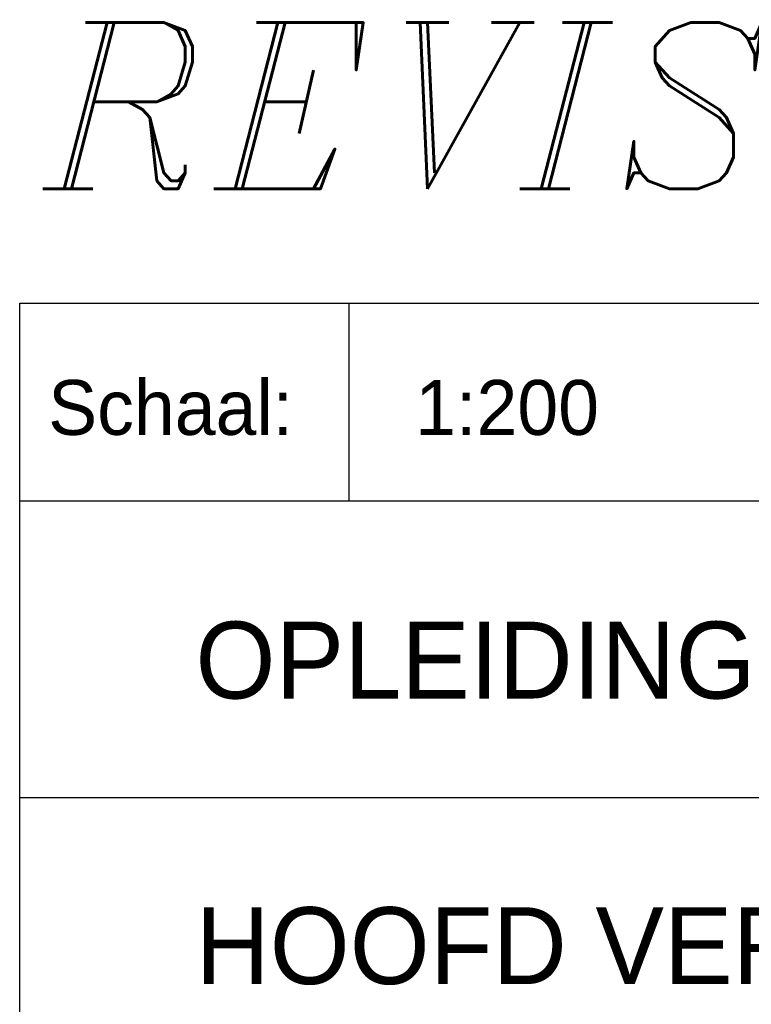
# Model space of a CAD drawing. Extents: x -9573 to 237800, y 0 to 168200.
# Tile 19 of 37: x 200800 to 207459, y 8216 to 17180. Entities that reach past the tile are written whole.
import ezdxf

# ---------------------------------------------------------------- set-up
doc = ezdxf.new("R2010")
doc.units = 0
doc.header["$LTSCALE"] = 200
doc.layers.get('0').update_dxf_attribs({"linetype": 'CONTINUOUS'})
doc.layers.add('BL$4----', color=7, linetype='CONTINUOUS')
doc.layers.add('WL561---', color=4, linetype='CONTINUOUS')
doc.styles.add('BURO-025', font='BUROFONT.shx', dxfattribs={"height": 500})
doc.styles.add('BURO-035', font='BUROFONT.shx', dxfattribs={"height": 700})
doc.styles.add('BURO-050', font='BUROFONT.shx', dxfattribs={"height": 1000})
doc.styles.add('ITALICC', font='italicc', dxfattribs={"width": 10, "height": 10})

# ---------------------------------------------------------------- blocks, each defined once
blk = doc.blocks.new('KUIJPERSKLEUR')
at = {"color": 1}
for p, q in [((-185, 10), (-185, 73)), ((-185, 73), (-10, 73)), ((-170, 64), (-170, 73)), ((-185, 64), (-10, 64)), ((-185, 50.5), (-55, 50.5))]:
    blk.add_line(p, q, dxfattribs=at)
at = {"color": 1, "style": 'BURO-025'}
blk.add_text('Schaal:', height=2.5, dxfattribs=at).set_placement((-183.704, 67))
at = {"color": 150, "style": 'BURO-025'}
for tag, p in [('TKSCHAAL', (-167, 67)), ('TKBLADNR', (-124, 67)), ('TKDATCREAT', (-81, 67)), ('TKDATA', (-30, 67)), ('TKINIT', (-30, 58)), ('PRPRLEID', (-30, 49)), ('PRGRLEID', (-30, 40))]:
    blk.add_attdef(tag, p, '', height=2.5, dxfattribs=at)
at = {"color": 3, "style": 'BURO-035'}
for tag, p in [('PROMSCHR', (-177, 55)), ('TK1OMSCHR', (-177, 42))]:
    blk.add_attdef(tag, p, '', height=3.5, dxfattribs=at)
at = {"color": 1, "style": 'BURO-025'}
blk.add_attdef('TKFILE', (-4, 40), '', height=2.5, rotation=90, dxfattribs=at)
blk.add_attdef('PRNAAM', (-30, 31.5), '', height=2.5, dxfattribs=at)
at = {"color": 4, "style": 'BURO-050'}
blk.add_attdef('TKTEKNR', (-48, 19), '', height=5, dxfattribs=at)

msp = doc.modelspace()

# ---------------------------------------------------------------- block references
at = {"layer": 'BL$4----'}
ref = msp.add_blockref('KUIJPERSKLEUR', (237800, 0), dxfattribs=dict(at, xscale=200, yscale=200, zscale=200))
ref.add_attrib('TKSCHAAL', '1:200', (204400, 13400), dxfattribs={"layer": '0', "color": 150, "height": 500, "style": 'BURO-025'})
ref.add_attrib('PROMSCHR', 'OPLEIDINGSCENTRUM KM-LAAN HELMOND', (202400, 11000), dxfattribs={"layer": '0', "color": 3, "height": 700, "style": 'BURO-035'})
ref.add_attrib('TK1OMSCHR', 'HOOFD VERZAMELLEIDINGEN HWA', (202400, 8400), dxfattribs={"layer": '0', "color": 3, "height": 700, "style": 'BURO-035'})

# ---------------------------------------------------------------- texts
at = {"layer": 'WL561---', "color": 5, "linetype": 'CONTINUOUS', "style": 'ITALICC'}
msp.add_text('REVISIE DECEMBER 2002', height=1512, dxfattribs=at).set_placement((201011.59074, 15641.58668))

doc.saveas('drawing.dxf')
